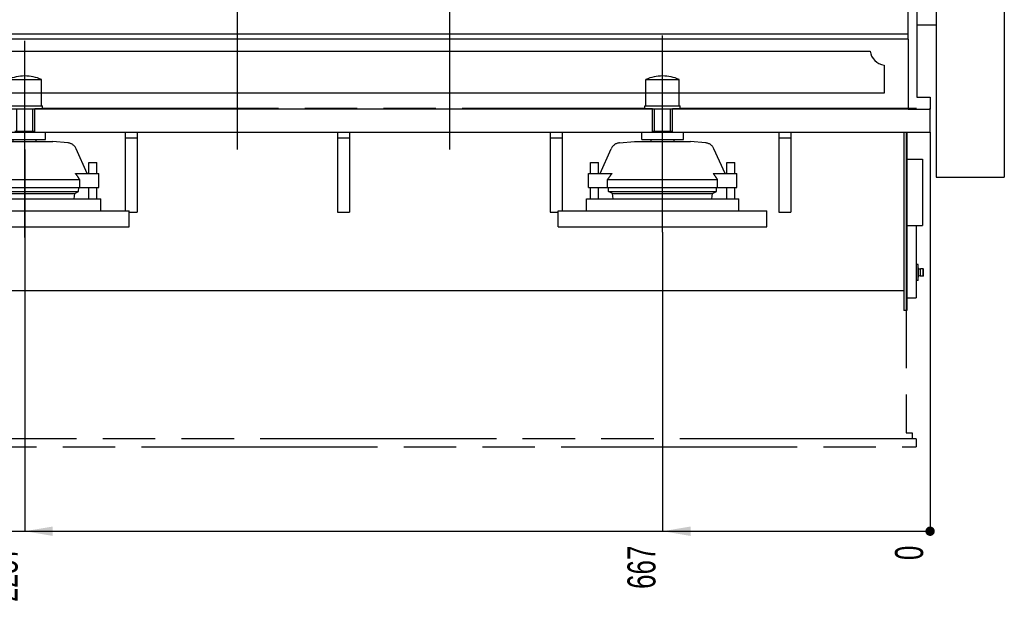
# Model space of a CAD drawing. Header units: millimetres. Extents: x 0 to 1189, y 0 to 841.
# Tile 88 of 117: x 770 to 893, y 510 to 584. Entities that reach past the tile are written whole.
import ezdxf
from ezdxf.enums import TextEntityAlignment as Align

# ---------------------------------------------------------------- set-up
doc = ezdxf.new("R2010")
doc.units = ezdxf.units.MM
doc.header["$LTSCALE"] = 65.395
doc.linetypes.add('CENTER', pattern=[0.6, 0.375, -0.075, 0.075, -0.075])
doc.linetypes.add('PHANTOM', pattern=[0.8, 0.45, -0.05, 0.1, -0.05, 0.1, -0.05])
doc.layers.get('0').update_dxf_attribs({"linetype": 'CONTINUOUS'})
for name, color, linetype in [('1907_722101_29_ABL195', 7, 'CONTINUOUS'), ('1907_722101_29_T2_PBL196', 7, 'CONTINUOUS'), ('1907_731000_02_SIMPLE1_D_ABL101', 7, 'CONTINUOUS'), ('1907_731000_02_SIMPLE1_T1_D_PBL102', 7, 'CONTINUOUS'), ('1907_734000_04_SIMPLE1_C_ABL113', 7, 'CONTINUOUS'), ('1907_734000_04_SIMPLE1_T1_C_PBL114', 7, 'CONTINUOUS'), ('1947_000000_IMO-2_SKL_PBL135', 7, 'CONTINUOUS'), ('1947_111100_12_SIMPLE1_T1_X_PBL95', 7, 'CONTINUOUS'), ('1947_111100_12_SIMPLE1_X_ABL94', 7, 'CONTINUOUS'), ('1947_122000_06_SIMPLE1_B_ABL71', 7, 'CONTINUOUS'), ('1947_122000_06_SIMPLE1_T1_B_PBL72', 7, 'CONTINUOUS'), ('1947_861100_01_ABL155', 7, 'CONTINUOUS'), ('1947_864200_02_ABL194', 7, 'CONTINUOUS'), ('1947_864200_02_SKL_PBL200', 7, 'CONTINUOUS'), ('32007_040000_TLKGS_KS_V_ABL99', 7, 'CONTINUOUS'), ('32007_041000_TLKGS_KS_V_ABL100', 7, 'CONTINUOUS'), ('32087_000000_TLKGS_MARKETING_ABL3', 7, 'CONTINUOUS'), ('32087_030000_TLKGS_ABL153', 7, 'CONTINUOUS'), ('32087_030000_TLKGS_V_ABL14', 7, 'CONTINUOUS'), ('32087_100000_TLKGS_V_ABL20', 7, 'CONTINUOUS'), ('32087_111000_01_SIMPLE1_X_ABL93', 7, 'CONTINUOUS'), ('32087_151200_XX_SIMPLE1_T1_X_PBL22', 7, 'CONTINUOUS'), ('32087_151200_XX_SIMPLE1_T2_X_PBL96', 7, 'CONTINUOUS'), ('32087_151200_XX_SIMPLE1_T2_X_PBL97', 7, 'CONTINUOUS'), ('32087_151200_XX_SIMPLE1_X_ABL21', 7, 'CONTINUOUS'), ('32087_800000_TLKGS_ABL154', 7, 'CONTINUOUS'), ('D3902-L10_PBL156', 7, 'CONTINUOUS'), ('new_view_1_VBL0', 7, 'CONTINUOUS')]:
    doc.layers.add(name, color=color, linetype=linetype)
doc.styles.get("Standard").update_dxf_attribs({"font": 'txt', "width": 0.6})
doc.dimstyles.new('DIMSTYLE_10', dxfattribs={"dimtxt": 3.5, "dimasz": 3.5, "dimexe": 1.8, "dimexo": 0, "dimgap": 0.875, "dimtad": 0, "dimtih": 1, "dimtoh": 1, "dimlfac": 20, "dimdsep": 46, "dimtxsty": 'Standard', "dimblk": '_FILLED', "dimblk1": '_FILLED', "dimblk2": '_FILLED', "dimcen": 0.09, "dimadec": 0, "dimazin": 0, "dimtp": 2, "dimtm": 2, "dimtfac": 1, "dimtofl": 0, "dimtmove": 0, "dimatfit": 3, "dimldrblk": '_FILLED', "dimfxl": 1, "dimtolj": 1, "dimarcsym": 0})
doc.dimstyles.new('DIMSTYLE_8', dxfattribs={"dimtxt": 3.5, "dimasz": 3.5, "dimexe": 1.8, "dimexo": 0, "dimgap": 0.875, "dimtad": 0, "dimtih": 1, "dimtoh": 1, "dimlfac": 20, "dimdsep": 46, "dimtxsty": 'Standard', "dimblk": '_FILLED', "dimblk1": '_FILLED', "dimblk2": '_FILLED', "dimcen": 0.09, "dimadec": 0, "dimazin": 0, "dimtp": 0.8, "dimtm": 0.8, "dimtfac": 1, "dimtofl": 0, "dimtmove": 0, "dimatfit": 3, "dimldrblk": '_FILLED', "dimfxl": 1, "dimtolj": 1, "dimarcsym": 0})
doc.dimstyles.new('DIMSTYLE_9', dxfattribs={"dimtxt": 3.5, "dimasz": 3.5, "dimexe": 1.8, "dimexo": 0, "dimgap": 0.875, "dimtad": 0, "dimtih": 1, "dimtoh": 1, "dimlfac": 20, "dimdsep": 46, "dimtxsty": 'Standard', "dimblk": '_FILLED', "dimblk1": '_FILLED', "dimblk2": '_FILLED', "dimcen": 0.09, "dimadec": 0, "dimazin": 0, "dimtp": 0.1, "dimtm": 0.1, "dimtfac": 1, "dimtofl": 0, "dimtmove": 0, "dimatfit": 3, "dimldrblk": '_FILLED', "dimfxl": 1, "dimtolj": 1, "dimarcsym": 0})

# ---------------------------------------------------------------- blocks, each defined once
blk = doc.blocks.new('*D36')
at = {"color": 2, "linetype": 'Continuous'}
blk.add_line((850, 557.17), (850, 519.84), dxfattribs=at)
at = {"color": 2, "linetype": 'Continuous', "width": 0.690476}
blk.add_text('667', height=3.5, rotation=90, dxfattribs=at).set_placement((849.12, 518.09), align=Align.RIGHT)
blk = doc.blocks.new('_FILLED')
at = {"color": 0, "linetype": 'ByBlock'}
blk.add_solid([(0, 0), (-1, 0.167), (-1, -0.167)], dxfattribs=at)
blk = doc.blocks.new('*D37')
at = {"color": 2, "linetype": 'Continuous'}
blk.add_line((883.35, 569.65), (883.35, 519.84), dxfattribs=at)
at = {"color": 2, "linetype": 'Continuous', "width": 0.690476}
blk.add_text('0', height=3.5, rotation=90, dxfattribs=at).set_placement((882.48, 518.09), align=Align.RIGHT)
blk = doc.blocks.new('*D38')
at = {"color": 2, "linetype": 'Continuous'}
blk.add_line((770.5, 567.5), (770.5, 519.84), dxfattribs=at)
at = {"color": 2, "linetype": 'Continuous', "width": 0.672619}
blk.add_text('2257', height=3.5, rotation=90, dxfattribs=at).set_placement((769.62, 518.09), align=Align.RIGHT)
blk = doc.blocks.new('*D39')
at = {"color": 2, "linetype": 'Continuous'}
blk.add_line((715.5, 555.98), (715.5, 519.84), dxfattribs=at)
at = {"color": 2, "linetype": 'Continuous', "width": 0.636905}
blk.add_text('3357', height=3.5, rotation=90, dxfattribs=at).set_placement((714.62, 518.09), align=Align.RIGHT)
blk = doc.blocks.new('*D40')
at = {"color": 2, "linetype": 'Continuous'}
blk.add_line((646, 555.98), (646, 519.84), dxfattribs=at)
at = {"color": 2, "linetype": 'Continuous', "width": 0.690476}
blk.add_text('4747', height=3.5, rotation=90, dxfattribs=at).set_placement((645.12, 518.09), align=Align.RIGHT)
blk = doc.blocks.new('*D41')
at = {"color": 2, "linetype": 'Continuous'}
blk.add_line((626.9, 569.65), (626.9, 519.84), dxfattribs=at)
at = {"color": 2, "linetype": 'Continuous', "width": 0.619048}
blk.add_text('5129', height=3.5, rotation=90, dxfattribs=at).set_placement((626.02, 518.09), align=Align.RIGHT)
blk = doc.blocks.new('32087_151200_XX_SIMPLE1_T1_X_PBL22', base_point=(742.48, 552.61))
at = {"layer": '32087_151200_XX_SIMPLE1_T1_X_PBL22', "color": 8, "linetype": 'PHANTOM'}
for p, q in [((773.25, 572.55), (771.75, 572.55)), ((771.75, 569.65), (771.75, 572.55)), ((772.71, 572.65), (847.79, 572.65)), ((773.25, 572.65), (773.25, 572.55)), ((847.25, 572.65), (847.25, 572.55)), ((848.75, 572.55), (847.25, 572.55)), ((848.75, 569.65), (848.75, 572.55)), ((852.75, 572.55), (851.25, 572.55)), ((851.25, 569.65), (851.25, 572.55)), ((852.21, 572.65), (883.35, 572.65)), ((852.75, 572.65), (852.75, 572.55)), ((883.35, 569.65), (883.35, 572.65)), ((771.75, 569.65), (848.75, 569.65)), ((783, 569.65), (783, 559.85)), ((784.5, 569.65), (784.5, 559.65)), ((809.5, 569.65), (809.5, 559.65)), ((811, 569.65), (811, 559.65)), ((836, 569.65), (836, 559.65)), ((837.5, 569.65), (837.5, 559.85)), ((851.25, 569.65), (883.35, 569.65)), ((864.5, 569.65), (864.5, 559.65)), ((866, 569.65), (866, 559.65)), ((880.35, 569.65), (880.35, 532.15)), ((784.5, 568.9), (783, 568.9)), ((811, 568.9), (809.5, 568.9)), ((837.5, 568.9), (836, 568.9)), ((866, 568.9), (864.5, 568.9)), ((880.45, 566.27), (882.4, 566.27)), ((882.4, 566.27), (882.4, 558.02)), ((783.5, 559.65), (784.5, 559.65)), ((809.5, 559.65), (811, 559.65)), ((836, 559.65), (837, 559.65)), ((864.5, 559.65), (866, 559.65)), ((880.35, 558.02), (882.4, 558.02)), ((881.85, 553.15), (881.6, 553.15)), ((881.85, 551.15), (881.85, 553.15)), ((881.92, 552.72), (881.85, 552.72)), ((881.92, 551.58), (881.92, 552.72)), ((882.05, 552.55), (881.92, 552.6)), ((882.17, 552.6), (882.1, 552.56)), ((882.48, 552.6), (882.17, 552.6)), ((882.17, 551.7), (882.17, 552.6)), ((882.52, 552.55), (882.48, 552.6)), ((882.48, 551.7), (882.48, 552.6)), ((882.52, 551.75), (882.52, 552.55)), ((881.85, 551.15), (881.6, 551.15)), ((881.92, 551.58), (881.85, 551.58)), ((882.05, 551.75), (881.92, 551.7)), ((882.17, 551.7), (882.1, 551.74)), ((882.48, 551.7), (882.17, 551.7)), ((882.52, 551.75), (882.48, 551.7)), ((881.6, 531.4), (628.1, 531.4)), ((880.35, 532.15), (881.1, 532.15)), ((881.1, 532.15), (881.1, 531.4)), ((881.6, 531.4), (881.6, 530.4)), ((628.1, 530.4), (881.6, 530.4))]:
    blk.add_line(p, q, dxfattribs=at)
for centre, start, end in [((882.07, 552.61), 247.4184, 299.9743), ((882.07, 551.69), 60.0257, 112.5816)]:
    blk.add_arc(centre, 0.06, start, end, dxfattribs=at)
blk = doc.blocks.new('32087_151200_XX_SIMPLE1_T2_X_PBL96', base_point=(850, 567.03))
at = {"layer": '32087_151200_XX_SIMPLE1_T2_X_PBL96', "color": 8, "linetype": 'PHANTOM'}
for p, q in [((847.92, 576.21), (852.08, 576.21)), ((847.92, 572.91), (847.92, 576.21)), ((852.08, 572.91), (852.08, 576.21)), ((847.79, 572.91), (852.21, 572.91)), ((847.79, 572.55), (847.79, 572.91)), ((848.75, 572.55), (851.25, 572.55)), ((849.01, 569.75), (849.01, 572.55)), ((850.99, 569.75), (850.99, 572.55)), ((852.21, 572.55), (852.21, 572.91)), ((847.4, 568.73), (847.4, 569.65)), ((848.75, 569.75), (851.25, 569.75)), ((852.6, 568.73), (852.6, 569.65)), ((844.63, 568.32), (846.5, 568.48)), ((846.5, 568.48), (853.5, 568.48)), ((847.4, 568.73), (852.6, 568.73)), ((848.56, 568.48), (848.56, 568.73)), ((851.44, 568.48), (851.44, 568.73)), ((855.37, 568.32), (853.5, 568.48)), ((842.21, 564.49), (843.6, 567.58)), ((857.79, 564.49), (856.4, 567.58)), ((841, 565.85), (842, 565.85)), ((841, 564.49), (841, 565.85)), ((842, 564.49), (842, 565.85)), ((858, 565.85), (859, 565.85)), ((858, 564.49), (858, 565.85)), ((859, 564.49), (859, 565.85)), ((840.75, 564.49), (843.68, 564.49)), ((840.75, 562.74), (840.75, 564.49)), ((843.15, 563.74), (856.85, 563.74)), ((843.15, 562.74), (843.15, 563.74)), ((856.32, 564.49), (859.25, 564.49)), ((856.85, 562.74), (856.85, 563.74)), ((859.25, 562.74), (859.25, 564.49)), ((840.75, 562.74), (859.25, 562.74)), ((841, 561.35), (841, 562.74)), ((842, 561.35), (842, 562.74)), ((843.28, 562.23), (843.26, 562.74)), ((843.28, 562.23), (856.72, 562.23)), ((843.77, 561.98), (843.28, 562.23)), ((856.23, 561.98), (856.72, 562.23)), ((856.72, 562.23), (856.74, 562.74)), ((858, 561.35), (858, 562.74)), ((859, 561.35), (859, 562.74)), ((840.5, 561.35), (859.5, 561.35)), ((840.5, 559.85), (840.5, 561.35)), ((843.77, 561.98), (856.23, 561.98)), ((843.84, 561.35), (843.77, 561.98)), ((856.16, 561.35), (856.23, 561.98)), ((859.5, 559.85), (859.5, 561.35)), ((837, 559.85), (863, 559.85)), ((837, 557.85), (837, 559.85)), ((863, 557.85), (863, 559.85)), ((837, 557.85), (863, 557.85))]:
    blk.add_line(p, q, dxfattribs=at)
for centre, radius, start, end in [((850, 571.51), 5.14, 66.0588, 113.9412), ((844.74, 567.07), 1.25, 95, 155.8195), ((855.26, 567.07), 1.25, 24.1805, 85)]:
    blk.add_arc(centre, radius, start, end, dxfattribs=at)
for points, knots in [([(843.68, 564.49), (843.63, 564.43), (843.45, 564.19), (843.28, 563.94), (843.15, 563.74)], [0, 0, 0, 0, 0.247602, 1, 1, 1, 1]), ([(856.85, 563.74), (856.81, 563.81), (856.64, 564.06), (856.46, 564.31), (856.32, 564.49)], [0, 0, 0, 0, 0.252037, 1, 1, 1, 1])]:
    blk.add_open_spline(points, degree=3, knots=knots, dxfattribs=at)
blk = doc.blocks.new('32087_151200_XX_SIMPLE1_T2_X_PBL97', base_point=(770.5, 567.03))
at = {"layer": '32087_151200_XX_SIMPLE1_T2_X_PBL97', "color": 8, "linetype": 'PHANTOM'}
for p, q in [((768.42, 576.21), (772.58, 576.21)), ((768.42, 572.91), (768.42, 576.21)), ((772.58, 572.91), (772.58, 576.21)), ((768.29, 572.91), (772.71, 572.91)), ((768.29, 572.55), (768.29, 572.91)), ((769.25, 572.55), (771.75, 572.55)), ((769.51, 569.75), (769.51, 572.55)), ((771.49, 569.75), (771.49, 572.55)), ((772.71, 572.55), (772.71, 572.91)), ((767.9, 568.73), (767.9, 569.65)), ((769.25, 569.75), (771.75, 569.75)), ((773.1, 568.73), (773.1, 569.65)), ((765.13, 568.32), (767, 568.48)), ((767, 568.48), (774, 568.48)), ((767.9, 568.73), (773.1, 568.73)), ((769.06, 568.48), (769.06, 568.73)), ((771.94, 568.48), (771.94, 568.73)), ((775.87, 568.32), (774, 568.48)), ((762.71, 564.49), (764.1, 567.58)), ((778.29, 564.49), (776.9, 567.58)), ((761.5, 565.85), (762.5, 565.85)), ((761.5, 564.49), (761.5, 565.85)), ((762.5, 564.49), (762.5, 565.85)), ((778.5, 565.85), (779.5, 565.85)), ((778.5, 564.49), (778.5, 565.85)), ((779.5, 564.49), (779.5, 565.85)), ((761.25, 564.49), (764.18, 564.49)), ((761.25, 562.74), (761.25, 564.49)), ((763.65, 563.74), (777.35, 563.74)), ((763.65, 562.74), (763.65, 563.74)), ((776.82, 564.49), (779.75, 564.49)), ((777.35, 562.74), (777.35, 563.74)), ((779.75, 562.74), (779.75, 564.49)), ((761.25, 562.74), (779.75, 562.74)), ((761.5, 561.35), (761.5, 562.74)), ((762.5, 561.35), (762.5, 562.74)), ((763.78, 562.23), (763.76, 562.74)), ((763.78, 562.23), (777.22, 562.23)), ((764.27, 561.98), (763.78, 562.23)), ((776.73, 561.98), (777.22, 562.23)), ((777.22, 562.23), (777.24, 562.74)), ((778.5, 561.35), (778.5, 562.74)), ((779.5, 561.35), (779.5, 562.74)), ((761, 561.35), (780, 561.35)), ((761, 559.85), (761, 561.35)), ((764.27, 561.98), (776.73, 561.98)), ((764.34, 561.35), (764.27, 561.98)), ((776.66, 561.35), (776.73, 561.98)), ((780, 559.85), (780, 561.35)), ((757.5, 559.85), (783.5, 559.85)), ((757.5, 557.85), (757.5, 559.85)), ((783.5, 557.85), (783.5, 559.85)), ((757.5, 557.85), (783.5, 557.85))]:
    blk.add_line(p, q, dxfattribs=at)
for centre, radius, start, end in [((770.5, 571.51), 5.14, 66.0588, 113.9412), ((765.24, 567.07), 1.25, 95, 155.8195), ((775.76, 567.07), 1.25, 24.1805, 85)]:
    blk.add_arc(centre, radius, start, end, dxfattribs=at)
for points, knots in [([(764.18, 564.49), (764.13, 564.43), (763.95, 564.19), (763.78, 563.94), (763.65, 563.74)], [0, 0, 0, 0, 0.247602, 1, 1, 1, 1]), ([(777.35, 563.74), (777.31, 563.81), (777.14, 564.06), (776.96, 564.31), (776.82, 564.49)], [0, 0, 0, 0, 0.252037, 1, 1, 1, 1])]:
    blk.add_open_spline(points, degree=3, knots=knots, dxfattribs=at)
blk = doc.blocks.new('32087_151200_XX_SIMPLE1_X_ABL21', base_point=(742.48, 556.02))
at = {"layer": '32087_151200_XX_SIMPLE1_T1_X_PBL22'}
blk.add_blockref('32087_151200_XX_SIMPLE1_T1_X_PBL22', (742.48, 552.61), dxfattribs=at)
at = {"layer": '32087_151200_XX_SIMPLE1_T2_X_PBL96'}
blk.add_blockref('32087_151200_XX_SIMPLE1_T2_X_PBL96', (850, 567.03), dxfattribs=at)
at = {"layer": '32087_151200_XX_SIMPLE1_T2_X_PBL97'}
blk.add_blockref('32087_151200_XX_SIMPLE1_T2_X_PBL97', (770.5, 567.03), dxfattribs=at)
blk = doc.blocks.new('1947_122000_06_SIMPLE1_T1_B_PBL72', base_point=(755.12, 559.95))
at = {"layer": '1947_122000_06_SIMPLE1_T1_B_PBL72', "color": 7, "linetype": 'Continuous'}
for p, q in [((880.6, 572.5), (883.35, 572.5)), ((883.35, 569.6), (883.35, 572.5)), ((883.35, 569.6), (626.9, 569.6)), ((880.05, 569.6), (880.05, 547.4)), ((880.45, 569.6), (880.45, 547.4)), ((880.45, 558), (881.6, 558)), ((881.6, 558), (881.6, 549)), ((880.05, 549.85), (632.25, 549.85)), ((880.45, 549), (881.6, 549)), ((880.45, 547.4), (880.05, 547.4))]:
    blk.add_line(p, q, dxfattribs=at)
blk = doc.blocks.new('1947_122000_06_SIMPLE1_B_ABL71', base_point=(755.125, 559.95))
at = {"layer": '1947_122000_06_SIMPLE1_T1_B_PBL72'}
blk.add_blockref('1947_122000_06_SIMPLE1_T1_B_PBL72', (755.125, 559.95), dxfattribs=at)
blk = doc.blocks.new('1947_111100_12_SIMPLE1_T1_X_PBL95', base_point=(754.8, 619.62))
at = {"layer": '1947_111100_12_SIMPLE1_T1_X_PBL95', "color": 7, "linetype": 'Continuous'}
for p, q in [((880.6, 581.25), (880.6, 594.7)), ((880.6, 581.85), (629, 581.85)), ((880.6, 581.25), (629, 581.25)), ((880.6, 581.25), (880.6, 572.5)), ((633.73, 579.75), (875.87, 579.75)), ((877.6, 578.02), (877.6, 574.5)), ((877.6, 574.5), (631.5, 574.5)), ((880.6, 572.5), (629, 572.5))]:
    blk.add_line(p, q, dxfattribs=at)
blk.add_arc((877.85, 580), 2, 187.1808, 262.8192, dxfattribs=at)
blk = doc.blocks.new('1947_111100_12_SIMPLE1_X_ABL94', base_point=(754.8, 619.625))
at = {"layer": '1947_111100_12_SIMPLE1_T1_X_PBL95'}
blk.add_blockref('1947_111100_12_SIMPLE1_T1_X_PBL95', (754.8, 619.625), dxfattribs=at)
blk = doc.blocks.new('32087_111000_01_SIMPLE1_X_ABL93', base_point=(754.8, 619.625))
at = {"layer": '1947_111100_12_SIMPLE1_X_ABL94'}
blk.add_blockref('1947_111100_12_SIMPLE1_X_ABL94', (754.8, 619.625), dxfattribs=at)
blk = doc.blocks.new('32087_100000_TLKGS_V_ABL20', base_point=(742.475, 616.65))
at = {"layer": '1947_122000_06_SIMPLE1_B_ABL71'}
blk.add_blockref('1947_122000_06_SIMPLE1_B_ABL71', (755.125, 559.95), dxfattribs=at)
at = {"layer": '32087_111000_01_SIMPLE1_X_ABL93'}
blk.add_blockref('32087_111000_01_SIMPLE1_X_ABL93', (754.8, 619.625), dxfattribs=at)
at = {"layer": '32087_151200_XX_SIMPLE1_X_ABL21'}
blk.add_blockref('32087_151200_XX_SIMPLE1_X_ABL21', (742.475, 556.025), dxfattribs=at)
blk = doc.blocks.new('32087_030000_TLKGS_V_ABL14', base_point=(724.19, 639.92))
at = {"layer": '32087_100000_TLKGS_V_ABL20'}
blk.add_blockref('32087_100000_TLKGS_V_ABL20', (742.48, 616.65), dxfattribs=at)
blk = doc.blocks.new('1907_731000_02_SIMPLE1_T1_D_PBL102', base_point=(888.35, 600))
at = {"layer": '1907_731000_02_SIMPLE1_T1_D_PBL102', "color": 7, "linetype": 'Continuous'}
for p, q in [((884.1, 635.98), (892.6, 635.98)), ((884.1, 635.98), (884.1, 618.01)), ((892.6, 635.98), (892.6, 564.02)), ((884.1, 616.14), (884.1, 611.21)), ((884.1, 599.5), (884.1, 564.02)), ((884.1, 564.02), (892.6, 564.02))]:
    blk.add_line(p, q, dxfattribs=at)
blk = doc.blocks.new('1907_731000_02_SIMPLE1_D_ABL101', base_point=(888.35, 600))
at = {"layer": '1907_731000_02_SIMPLE1_T1_D_PBL102'}
blk.add_blockref('1907_731000_02_SIMPLE1_T1_D_PBL102', (888.35, 600), dxfattribs=at)
blk = doc.blocks.new('1907_734000_04_SIMPLE1_T1_C_PBL114', base_point=(882.35, 595.38))
at = {"layer": '1907_734000_04_SIMPLE1_T1_C_PBL114', "color": 7, "linetype": 'Continuous'}
for p, q in [((880.6, 618.25), (881.7, 618.25)), ((881.7, 618.25), (881.7, 610.85)), ((881.7, 616.96), (883.74, 616.96)), ((881.7, 609.79), (881.7, 609.5)), ((881.7, 599.5), (881.7, 574)), ((881.7, 583.04), (884.1, 583.04)), ((881.7, 574), (883.35, 574)), ((883.35, 574), (883.35, 572.5))]:
    blk.add_line(p, q, dxfattribs=at)
blk = doc.blocks.new('1907_734000_04_SIMPLE1_C_ABL113', base_point=(882.35, 595.375))
at = {"layer": '1907_734000_04_SIMPLE1_T1_C_PBL114'}
blk.add_blockref('1907_734000_04_SIMPLE1_T1_C_PBL114', (882.35, 595.375), dxfattribs=at)
blk = doc.blocks.new('32007_041000_TLKGS_KS_V_ABL100', base_point=(778.69, 610.54))
at = {"layer": '1907_731000_02_SIMPLE1_D_ABL101'}
blk.add_blockref('1907_731000_02_SIMPLE1_D_ABL101', (888.35, 600), dxfattribs=at)
at = {"layer": '1907_734000_04_SIMPLE1_C_ABL113'}
blk.add_blockref('1907_734000_04_SIMPLE1_C_ABL113', (882.35, 595.38), dxfattribs=at)
blk = doc.blocks.new('32007_040000_TLKGS_KS_V_ABL99', base_point=(778.69235, 610.5375))
at = {"layer": '32007_041000_TLKGS_KS_V_ABL100'}
blk.add_blockref('32007_041000_TLKGS_KS_V_ABL100', (778.69235, 610.5375), dxfattribs=at)
blk = doc.blocks.new('D3902-L10_PBL156', base_point=(742.73, 632.15))
at = {"layer": 'D3902-L10_PBL156', "color": 7, "linetype": 'Continuous'}
for p, q in [((742.1, 632.55), (742.05, 632.5)), ((742.05, 631.8), (742.05, 632.5)), ((742.35, 632.55), (742.1, 632.55)), ((742.1, 631.75), (742.1, 632.55)), ((742.44, 632.5), (742.35, 632.55)), ((742.35, 632.55), (742.35, 631.75)), ((742.44, 632.5), (742.46, 632.49)), ((742.55, 632.49), (742.46, 632.49)), ((742.6, 632.57), (742.64, 632.64)), ((742.6, 632.57), (742.6, 631.73)), ((742.81, 632.64), (742.64, 632.64)), ((742.81, 632.4), (742.64, 632.4)), ((742.81, 632.64), (742.85, 632.57)), ((742.85, 632.57), (742.85, 631.73)), ((742.99, 632.49), (742.9, 632.49)), ((743.01, 632.5), (742.99, 632.49)), ((743.1, 632.55), (743.01, 632.5)), ((743.35, 632.55), (743.1, 632.55)), ((743.1, 631.75), (743.1, 632.55)), ((743.4, 632.5), (743.35, 632.55)), ((743.35, 631.75), (743.35, 632.55)), ((743.4, 631.8), (743.4, 632.5)), ((742.1, 631.75), (742.05, 631.8)), ((742.35, 631.75), (742.1, 631.75)), ((742.44, 631.8), (742.35, 631.75)), ((742.44, 631.8), (742.46, 631.81)), ((742.55, 631.81), (742.46, 631.81)), ((742.6, 631.73), (742.64, 631.66)), ((742.81, 631.9), (742.64, 631.9)), ((742.81, 631.66), (742.64, 631.66)), ((742.81, 631.66), (742.85, 631.73)), ((742.99, 631.81), (742.9, 631.81)), ((743.01, 631.8), (742.99, 631.81)), ((743.1, 631.75), (743.01, 631.8)), ((743.35, 631.75), (743.1, 631.75)), ((743.4, 631.8), (743.35, 631.75))]:
    blk.add_line(p, q, dxfattribs=at)
for centre, start, end in [((742.55, 632.54), 270, 360), ((742.9, 632.54), 180, 270), ((742.55, 631.76), 0, 90), ((742.9, 631.76), 90, 180)]:
    blk.add_arc(centre, 0.05, start, end, dxfattribs=at)
for points in [[(742.64, 632.64), (742.62, 632.6), (742.59, 632.52), (742.62, 632.43), (742.64, 632.4)], [(742.64, 632.4), (742.62, 632.32), (742.59, 632.15), (742.62, 631.98), (742.64, 631.9)], [(742.81, 632.64), (742.83, 632.6), (742.86, 632.52), (742.83, 632.43), (742.81, 632.4)], [(742.81, 632.4), (742.83, 632.32), (742.86, 632.15), (742.83, 631.98), (742.81, 631.9)], [(742.64, 631.9), (742.62, 631.87), (742.59, 631.78), (742.62, 631.7), (742.64, 631.66)], [(742.81, 631.9), (742.83, 631.87), (742.86, 631.78), (742.83, 631.7), (742.81, 631.66)]]:
    blk.add_open_spline(points, degree=3, knots=[0, 0, 0, 0, 0.5, 1, 1, 1, 1], dxfattribs=at)
blk = doc.blocks.new('1947_861100_01_ABL155', base_point=(742.725, 632.15))
at = {"layer": 'D3902-L10_PBL156'}
blk.add_blockref('D3902-L10_PBL156', (742.725, 632.15), dxfattribs=at)
blk = doc.blocks.new('1907_722101_29_T2_PBL196', base_point=(864.19, 677.19))
at = {"layer": '1907_722101_29_T2_PBL196', "color": 7, "linetype": 'Continuous'}
for p, q in [((861.86, 677.8), (863.16, 676.78)), ((866.43, 676.61), (866.43, 677.8)), ((866.45, 676.68), (866.45, 677.8)), ((866.52, 677.8), (866.52, 676.69)), ((863.2, 676.76), (863.23, 676.76)), ((863.28, 676.59), (863.28, 676.74)), ((863.28, 676.59), (866.4, 676.59)), ((866.4, 676.59), (866.44, 676.59)), ((866.43, 676.66), (866.44, 676.66)), ((866.44, 676.59), (866.44, 676.66)), ((866.45, 676.68), (866.48, 676.68)), ((866.45, 676.67), (866.45, 676.68)), ((866.48, 676.67), (866.45, 676.67))]:
    blk.add_line(p, q, dxfattribs=at)
for radius, end in [(0.01, 360), (0.085, 294.5197)]:
    blk.add_arc((866.44, 676.67), radius, 270, end, dxfattribs=at)
for points, knots in [([(863.16, 676.78), (863.16, 676.77), (863.17, 676.77), (863.19, 676.76), (863.2, 676.76)], [0, 0, 0, 0, 0.215187, 1, 1, 1, 1]), ([(863.23, 676.76), (863.23, 676.76), (863.25, 676.76), (863.28, 676.75), (863.28, 676.74)], [0, 0, 0, 0, 0.326665, 1, 1, 1, 1]), ([(866.41, 676.6), (866.4, 676.6), (866.4, 676.6), (866.4, 676.59), (866.4, 676.59)], [0, 0, 0, 0, 0.404866, 1, 1, 1, 1])]:
    blk.add_open_spline(points, degree=3, knots=knots, dxfattribs=at)
blk.add_open_spline([(866.43, 676.61), (866.42, 676.61), (866.41, 676.61), (866.41, 676.6)], degree=3, dxfattribs=at)
blk = doc.blocks.new('1907_722101_29_ABL195', base_point=(864.19, 677.19))
at = {"layer": '1907_722101_29_T2_PBL196'}
blk.add_blockref('1907_722101_29_T2_PBL196', (864.19, 677.19), dxfattribs=at)
blk = doc.blocks.new('1947_864200_02_SKL_PBL200', base_point=(770.5, 634.54))
at = {"layer": '1947_864200_02_SKL_PBL200', "color": 2, "linetype": 'CENTER'}
blk.add_line((770.5, 556.52), (770.5, 712.55), dxfattribs=at)
blk = doc.blocks.new('1947_864200_02_ABL194', base_point=(818.51, 634.54))
at = {"layer": '1907_722101_29_ABL195'}
blk.add_blockref('1907_722101_29_ABL195', (864.19, 677.19), dxfattribs=at)
at = {"layer": '1947_864200_02_SKL_PBL200'}
blk.add_blockref('1947_864200_02_SKL_PBL200', (770.5, 634.54), dxfattribs=at)
blk = doc.blocks.new('32087_800000_TLKGS_ABL154', base_point=(804.29, 634.54))
at = {"layer": '1947_861100_01_ABL155'}
blk.add_blockref('1947_861100_01_ABL155', (742.73, 632.15), dxfattribs=at)
at = {"layer": '1947_864200_02_ABL194'}
blk.add_blockref('1947_864200_02_ABL194', (818.51, 634.54), dxfattribs=at)
blk = doc.blocks.new('32087_030000_TLKGS_ABL153', base_point=(804.29, 634.54))
at = {"layer": '32087_800000_TLKGS_ABL154'}
blk.add_blockref('32087_800000_TLKGS_ABL154', (804.29, 634.54), dxfattribs=at)
blk = doc.blocks.new('32087_000000_TLKGS_MARKETING_ABL3', base_point=(725.01, 639.92))
at = {"layer": '32007_040000_TLKGS_KS_V_ABL99'}
blk.add_blockref('32007_040000_TLKGS_KS_V_ABL99', (778.69, 610.54), dxfattribs=at)
at = {"layer": '32087_030000_TLKGS_ABL153'}
blk.add_blockref('32087_030000_TLKGS_ABL153', (804.29, 634.54), dxfattribs=at)
at = {"layer": '32087_030000_TLKGS_V_ABL14'}
blk.add_blockref('32087_030000_TLKGS_V_ABL14', (724.19, 639.92), dxfattribs=at)
blk = doc.blocks.new('1947_000000_IMO-2_SKL_PBL135', base_point=(757.19, 634.86))
at = {"layer": '1947_000000_IMO-2_SKL_PBL135', "color": 2, "linetype": 'CENTER'}
for p, q in [((797, 567.5), (797, 712.55)), ((823.5, 567.5), (823.5, 712.55)), ((850, 557.17), (850, 712.55))]:
    blk.add_line(p, q, dxfattribs=at)
blk = doc.blocks.new('NEW_VIEW_1_VBL0', base_point=(717.29, 643.33))
at = {"layer": '1947_000000_IMO-2_SKL_PBL135'}
blk.add_blockref('1947_000000_IMO-2_SKL_PBL135', (757.19, 634.86), dxfattribs=at)
at = {"layer": '32087_000000_TLKGS_MARKETING_ABL3'}
blk.add_blockref('32087_000000_TLKGS_MARKETING_ABL3', (725.01, 639.92), dxfattribs=at)

msp = doc.modelspace()

# ---------------------------------------------------------------- linework, layer by layer
at = {"color": 2, "linetype": 'Continuous'}
msp.add_line((626.9, 519.88998), (883.35, 519.88998), dxfattribs=at)
at = {"color": 2, "linetype": 'Continuous', "const_width": 0.585}
msp.add_lwpolyline([(883.0575, 519.88998, 1), (883.6425, 519.88998, 1)], format="xyb", close=True, dxfattribs=at)
msp.add_lwpolyline([(883.0575, 519.88998, 1), (883.6425, 519.88998, 1)], format="xyb", close=True, dxfattribs=at)
msp.add_lwpolyline([(883.0575, 519.88998, 1), (883.6425, 519.88998, 1)], format="xyb", close=True, dxfattribs=at)
msp.add_lwpolyline([(883.0575, 519.88998, 1), (883.6425, 519.88998, 1)], format="xyb", close=True, dxfattribs=at)
msp.add_lwpolyline([(883.0575, 519.88998, 1), (883.6425, 519.88998, 1)], format="xyb", close=True, dxfattribs=at)
at = {"color": 2, "linetype": 'Continuous'}
for points in [[(770.5, 519.88998), (774, 520.47498), (774, 519.30498)], [(850, 519.88998), (853.5, 520.47498), (853.5, 519.30498)]]:
    msp.add_solid(points, dxfattribs=at)

# ---------------------------------------------------------------- block references
at = {"layer": 'new_view_1_VBL0'}
msp.add_blockref('NEW_VIEW_1_VBL0', (717.29314, 643.32875), dxfattribs=at)

# ---------------------------------------------------------------- dimensions: what is measured, and where the dimension line sits
at = {"color": 2, "linetype": 'Continuous'}
for feature_location, offset, origin, dimstyle, picture, middle in [((626.9, 569.65), (0, -49.81002), (883.35, 569.65), 'DIMSTYLE_10', '*D41', (624.275, 513.42331)), ((850, 557.17007), (0, -37.33009), (883.35, 569.65), 'DIMSTYLE_8', '*D36', (847.37501, 514.13168)), ((883.35, 569.65), (0, -49.8100221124), (883.35, 569.65), 'DIMSTYLE_9', '*D37', (880.7249993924, 516.5483136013)), ((770.5, 567.5), (0, -47.66002), (883.35, 567.5), 'DIMSTYLE_10', '*D38', (767.875, 513.04834)), ((646, 555.9805), (0, -36.14052), (883.35, 555.9805), 'DIMSTYLE_10', '*D40', (643.375, 512.92331)), ((715.5, 555.9805), (0, -36.14052), (883.35, 555.9805), 'DIMSTYLE_10', '*D39', (712.875, 513.2983))]:
    dim = msp.add_ordinate_dim(feature_location=feature_location, offset=offset, dtype=1, origin=origin, dimstyle=dimstyle, override={"dimtad": 1, "dimtih": 0, "dimtoh": 0}, dxfattribs=at)
    dim.commit()
    dim.dimension.update_dxf_attribs({"geometry": picture, "text_midpoint": middle})

doc.saveas('drawing.dxf')
